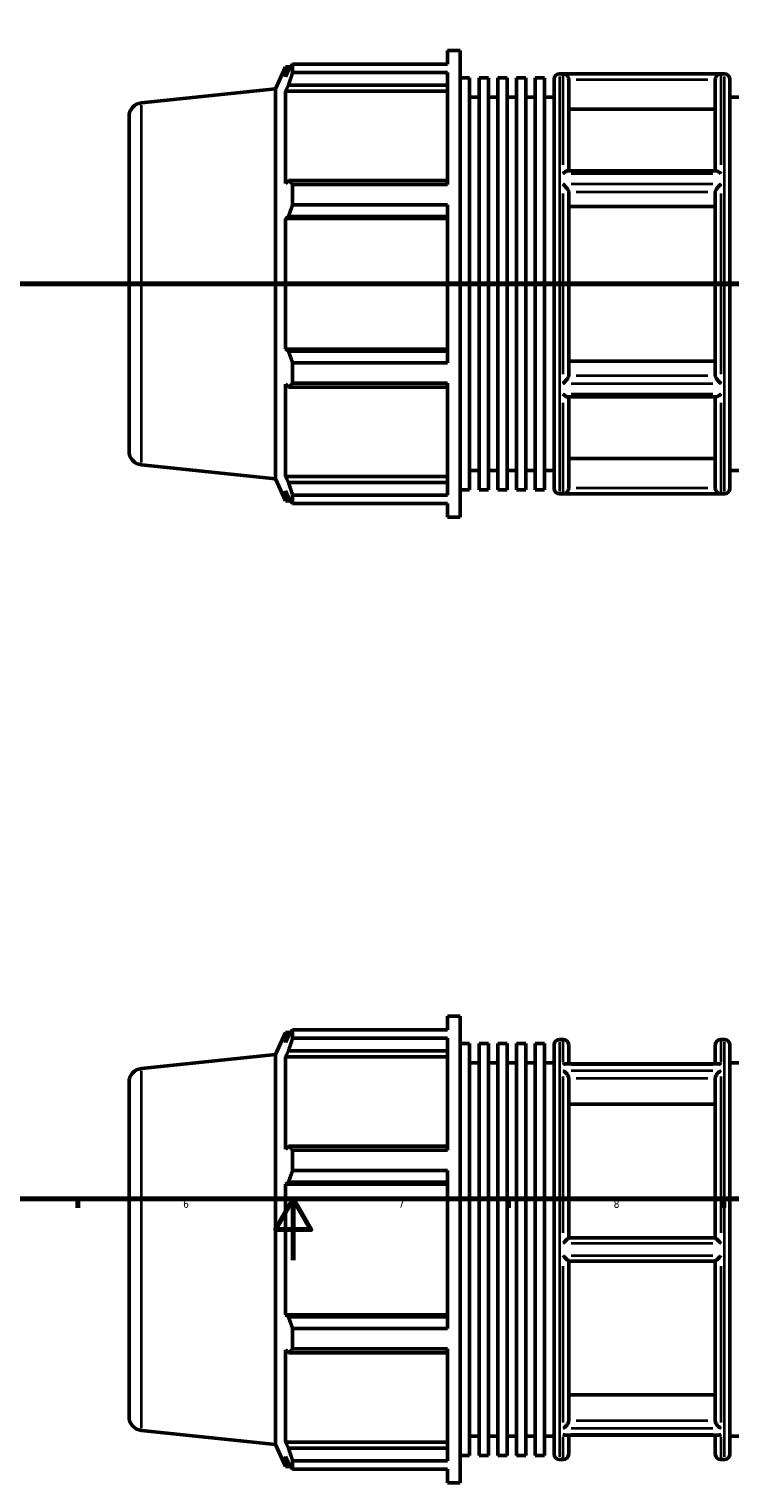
# Model space of a CAD drawing. Header units: millimetres. Extents: x -172 to 1405, y -72 to 983.
# Tile 3 of 7: x 334 to 563, y -72 to 401. Entities that reach past the tile are written whole.
import ezdxf

# ---------------------------------------------------------------- set-up
doc = ezdxf.new("R2010")
doc.units = ezdxf.units.MM
doc.linetypes.add('CHAIN', pattern=[0.7087, 0.4724, -0.0591, 0.1181, -0.0591])
for name, color, linetype, lineweight in [('Border (ISO)', 7, 'Continuous', 70), ('Section Line (ISO)', 7, 'CHAIN', 70), ('Visible (ISO)', 7, 'Continuous', 50), ('Visible Narrow (ISO)', 7, 'Continuous', 35)]:
    doc.layers.add(name, color=color, linetype=linetype, lineweight=lineweight)
doc.styles.add('Note Text (ISO)', font='tahoma.ttf')

# ---------------------------------------------------------------- blocks, each defined once
blk = doc.blocks.new('Borders Default Border')
at = {"layer": 'Border (ISO)'}
for p, q in [((350.42, 20), (350.42, 17.1)), ((490.58, 20), (490.58, 17.1)), ((560.67, 20), (560.67, 17.1))]:
    blk.add_line(p, q, dxfattribs=at)
at = {"layer": 'Border (ISO)', "flags": 128}
for points in [[(20, 20), (20, 574), (821, 574), (821, 20), (20, 20)], [(420.5, 0), (420.5, 20), (414.73, 10), (426.27, 10), (420.5, 20)]]:
    blk.add_lwpolyline(points, dxfattribs=at)
at = {"layer": 'Border (ISO)', "color": 232, "true_color": 0xca0064, "char_height": 2.5, "attachment_point": 7, "style": 'Note Text (ISO)'}
for s, insert in [('6', (384.66, 17.05)), ('7', (454.77, 17.1)), ('8', (524.81, 17.04))]:
    blk.add_mtext(s, dxfattribs=dict(at, insert=insert))
blk = doc.blocks.new('2dTransSection0')
at = {"layer": 'Section Line (ISO)', "linetype": 'CHAIN'}
blk.add_line((235.03, 317.93), (833.03, 317.93), dxfattribs=at)

msp = doc.modelspace()

# ---------------------------------------------------------------- linework, layer by layer
at = {"layer": 'Visible (ISO)'}
for p, q in [((470.691, 389.438), (470.691, 393.927)), ((470.691, 393.927), (474.866, 393.927)), ((474.866, 241.927), (474.866, 393.927)), ((414.746, 381.442), (417.936, 388.607)), ((417.936, 388.607), (417.936, 385.336)), ((417.936, 388.607), (419.714, 388.607)), ((420.304, 389.438), (470.691, 389.438)), ((420.304, 386.69), (420.304, 389.438)), ((418.951, 387.511), (417.936, 385.336)), ((470.691, 386.69), (420.304, 386.69)), ((470.691, 350.296), (470.691, 386.69)), ((474.866, 384.959), (477.919, 384.959)), ((477.919, 250.895), (477.919, 384.959)), ((480.973, 250.895), (480.973, 384.959)), ((480.973, 384.959), (484.027, 384.959)), ((484.027, 250.895), (484.027, 384.959)), ((487.08, 250.895), (487.08, 384.959)), ((487.08, 384.959), (490.134, 384.959)), ((490.134, 250.895), (490.134, 384.959)), ((493.188, 250.895), (493.188, 384.959)), ((493.188, 384.959), (496.242, 384.959)), ((496.242, 250.895), (496.242, 384.959)), ((499.295, 250.895), (499.295, 384.959)), ((499.295, 384.959), (502.349, 384.959)), ((502.349, 250.895), (502.349, 384.959)), ((505.403, 251.327), (505.403, 384.527)), ((507.203, 386.327), (560.86, 386.327)), ((510.174, 384.419), (510.174, 354.744)), ((557.888, 354.744), (557.888, 384.419)), ((562.66, 384.527), (562.66, 251.327)), ((371.061, 376.851), (414.746, 381.442)), ((414.746, 254.412), (414.746, 381.442)), ((417.936, 380.621), (418.951, 382.644)), ((470.691, 380.621), (417.936, 380.621)), ((417.936, 380.621), (417.936, 350.564)), ((418.951, 382.644), (470.691, 382.644)), ((477.919, 378.727), (480.973, 378.727)), ((484.027, 378.727), (487.08, 378.727)), ((490.134, 378.727), (493.188, 378.727)), ((496.242, 378.727), (499.295, 378.727)), ((502.349, 378.727), (505.403, 378.727)), ((562.66, 378.727), (565.714, 378.727)), ((557.888, 374.801), (510.174, 374.801)), ((367.031, 372.376), (367.031, 263.479)), ((418.951, 351.617), (417.936, 350.564)), ((470.691, 351.617), (418.951, 351.617)), ((420.304, 350.296), (470.691, 350.296)), ((420.304, 343.661), (420.304, 350.296)), ((558.168, 354.744), (509.894, 354.744)), ((510.174, 347.882), (510.174, 287.973)), ((557.888, 287.973), (557.888, 347.882)), ((470.691, 343.661), (420.304, 343.661)), ((470.691, 292.193), (470.691, 343.661)), ((557.888, 343.073), (510.174, 343.073)), ((417.936, 339.181), (418.951, 339.867)), ((470.691, 339.181), (417.936, 339.181)), ((417.936, 339.181), (417.936, 296.673)), ((418.951, 339.867), (470.691, 339.867)), ((470.691, 296.673), (417.936, 296.673)), ((418.951, 295.988), (417.936, 296.673)), ((470.691, 295.988), (418.951, 295.988)), ((420.304, 292.193), (470.691, 292.193)), ((420.304, 285.559), (420.304, 292.193)), ((510.174, 292.782), (557.888, 292.782)), ((417.936, 285.291), (417.936, 255.233)), ((417.936, 285.291), (418.951, 284.238)), ((418.951, 284.238), (470.691, 284.238)), ((470.691, 285.559), (420.304, 285.559)), ((470.691, 249.165), (470.691, 285.559)), ((558.168, 281.11), (509.894, 281.11)), ((510.174, 281.11), (510.174, 251.436)), ((557.888, 251.436), (557.888, 281.11)), ((510.174, 261.054), (557.888, 261.054)), ((371.061, 259.004), (414.746, 254.412)), ((477.919, 257.127), (480.973, 257.127)), ((484.027, 257.127), (487.08, 257.127)), ((490.134, 257.127), (493.188, 257.127)), ((496.242, 257.127), (499.295, 257.127)), ((502.349, 257.127), (505.403, 257.127)), ((562.66, 257.127), (565.714, 257.127)), ((414.746, 254.412), (417.936, 247.247)), ((470.691, 255.233), (417.936, 255.233)), ((418.951, 253.211), (417.936, 255.233)), ((470.691, 253.211), (418.951, 253.211)), ((474.866, 250.895), (477.919, 250.895)), ((480.973, 250.895), (484.027, 250.895)), ((487.08, 250.895), (490.134, 250.895)), ((493.188, 250.895), (496.242, 250.895)), ((499.295, 250.895), (502.349, 250.895)), ((417.936, 250.519), (417.936, 247.247)), ((417.936, 250.519), (418.951, 248.344)), ((417.936, 247.247), (419.714, 247.247)), ((420.304, 249.165), (470.691, 249.165)), ((420.304, 246.417), (420.304, 249.165)), ((470.691, 246.417), (420.304, 246.417)), ((470.691, 241.927), (470.691, 246.417)), ((507.203, 249.527), (560.86, 249.527)), ((470.691, 241.927), (474.866, 241.927)), ((470.691, 75.039), (470.691, 79.529)), ((470.691, 79.529), (474.866, 79.529)), ((474.866, -72.471), (474.866, 79.529)), ((414.746, 67.044), (417.936, 74.209)), ((417.936, 74.209), (417.936, 70.938)), ((417.936, 74.209), (419.714, 74.209)), ((418.951, 73.112), (417.936, 70.938)), ((420.304, 75.039), (470.691, 75.039)), ((420.304, 72.291), (420.304, 75.039)), ((470.691, 72.291), (420.304, 72.291)), ((470.691, 35.898), (470.691, 72.291)), ((507.203, 71.929), (508.374, 71.929)), ((559.688, 71.929), (560.86, 71.929)), ((371.061, 62.452), (414.746, 67.044)), ((414.746, -59.986), (414.746, 67.044)), ((417.936, 66.223), (418.951, 68.245)), ((418.951, 68.245), (470.691, 68.245)), ((474.866, 70.561), (477.919, 70.561)), ((477.919, -63.503), (477.919, 70.561)), ((480.973, -63.503), (480.973, 70.561)), ((480.973, 70.561), (484.027, 70.561)), ((484.027, -63.503), (484.027, 70.561)), ((487.08, -63.503), (487.08, 70.561)), ((487.08, 70.561), (490.134, 70.561)), ((490.134, -63.503), (490.134, 70.561)), ((493.188, -63.503), (493.188, 70.561)), ((493.188, 70.561), (496.242, 70.561)), ((496.242, -63.503), (496.242, 70.561)), ((499.295, -63.503), (499.295, 70.561)), ((499.295, 70.561), (502.349, 70.561)), ((502.349, -63.503), (502.349, 70.561)), ((505.403, -63.071), (505.403, 70.129)), ((510.174, 70.129), (510.174, 63.98)), ((557.888, 63.98), (557.888, 70.129)), ((562.66, 70.129), (562.66, -63.071)), ((417.936, 66.223), (417.936, 36.165)), ((470.691, 66.223), (417.936, 66.223)), ((477.919, 64.329), (480.973, 64.329)), ((484.027, 64.329), (487.08, 64.329)), ((490.134, 64.329), (493.188, 64.329)), ((496.242, 64.329), (499.295, 64.329)), ((502.349, 64.329), (505.403, 64.329)), ((558.846, 63.98), (509.217, 63.98)), ((562.66, 64.329), (565.714, 64.329)), ((367.031, 57.977), (367.031, -50.919)), ((510.174, 59.212), (510.174, 7.329)), ((557.888, 7.329), (557.888, 59.212)), ((557.888, 50.882), (510.174, 50.882)), ((418.951, 37.218), (417.936, 36.165)), ((470.691, 37.218), (418.951, 37.218)), ((420.304, 35.898), (470.691, 35.898)), ((420.304, 29.263), (420.304, 35.898)), ((470.691, 29.263), (420.304, 29.263)), ((470.691, -22.205), (470.691, 29.263)), ((417.936, 24.783), (418.951, 25.468)), ((417.936, 24.783), (417.936, -17.725)), ((470.691, 24.783), (417.936, 24.783)), ((418.951, 25.468), (470.691, 25.468)), ((557.89, 7.329), (510.172, 7.329)), ((510.172, -0.271), (557.89, -0.271)), ((510.174, -0.271), (510.174, -52.155)), ((557.888, -52.155), (557.888, -0.271)), ((418.951, -18.411), (417.936, -17.725)), ((470.691, -17.725), (417.936, -17.725)), ((470.691, -18.411), (418.951, -18.411)), ((420.304, -22.205), (470.691, -22.205)), ((420.304, -28.84), (420.304, -22.205)), ((417.936, -29.108), (417.936, -59.165)), ((417.936, -29.108), (418.951, -30.16)), ((418.951, -30.16), (470.691, -30.16)), ((470.691, -28.84), (420.304, -28.84)), ((470.691, -65.234), (470.691, -28.84)), ((510.174, -43.825), (557.888, -43.825)), ((371.061, -55.395), (414.746, -59.986)), ((414.746, -59.986), (417.936, -67.151)), ((470.691, -59.165), (417.936, -59.165)), ((418.951, -61.188), (417.936, -59.165)), ((470.691, -61.188), (418.951, -61.188)), ((477.919, -57.271), (480.973, -57.271)), ((484.027, -57.271), (487.08, -57.271)), ((490.134, -57.271), (493.188, -57.271)), ((496.242, -57.271), (499.295, -57.271)), ((502.349, -57.271), (505.403, -57.271)), ((558.846, -56.922), (509.217, -56.922)), ((510.174, -56.922), (510.174, -63.071)), ((557.888, -63.071), (557.888, -56.922)), ((562.66, -57.271), (565.714, -57.271)), ((417.936, -63.88), (417.936, -67.151)), ((417.936, -63.88), (418.951, -66.054)), ((420.304, -65.234), (470.691, -65.234)), ((420.304, -67.982), (420.304, -65.234)), ((474.866, -63.503), (477.919, -63.503)), ((480.973, -63.503), (484.027, -63.503)), ((487.08, -63.503), (490.134, -63.503)), ((493.188, -63.503), (496.242, -63.503)), ((499.295, -63.503), (502.349, -63.503)), ((507.203, -64.871), (508.374, -64.871)), ((559.688, -64.871), (560.86, -64.871)), ((417.936, -67.151), (419.714, -67.151)), ((470.691, -67.982), (420.304, -67.982)), ((470.691, -72.471), (470.691, -67.982)), ((470.691, -72.471), (474.866, -72.471))]:
    msp.add_line(p, q, dxfattribs=at)
for centre, radius, start, end in [((507.203, 384.527), 1.8, 90, 180), ((560.86, 384.527), 1.8, 0, 90), ((371.531, 372.376), 4.5, 96, 180), ((371.531, 263.479), 4.5, 180, 264), ((507.203, 251.327), 1.8, 180, 270), ((560.86, 251.327), 1.8, 270, 0), ((507.203, 70.129), 1.8, 90, 180), ((508.374, 70.129), 1.8, 0, 90), ((559.688, 70.129), 1.8, 90, 180), ((560.86, 70.129), 1.8, 0, 90), ((371.531, 57.977), 4.5, 96, 180), ((371.531, -50.919), 4.5, 180, 264), ((507.203, -63.071), 1.8, 180, 270), ((508.374, -63.071), 1.8, 270, 0), ((559.688, -63.071), 1.8, 180, 270), ((560.86, -63.071), 1.8, 270, 0)]:
    msp.add_arc(centre, radius, start, end, dxfattribs=at)
for points, weights in [([(418.951, 387.511), (419.6, 388.455), (420.304, 389.438)], [1.00310231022, 1.00195900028, 1]), ([(420.304, 386.69), (419.6, 384.625), (418.951, 382.644)], [1, 1.00195900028, 1.00310231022]), ([(418.951, 351.617), (419.6, 350.97), (420.304, 350.296)], [1.00310231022, 1.00195900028, 1]), ([(420.304, 343.661), (419.6, 341.725), (418.951, 339.867)], [1, 1.00195900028, 1.00310231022]), ([(418.951, 295.988), (419.6, 294.129), (420.304, 292.193)], [1.00310231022, 1.00195900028, 1]), ([(420.304, 285.559), (419.6, 284.885), (418.951, 284.238)], [1, 1.00195900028, 1.00310231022]), ([(418.951, 253.211), (419.6, 251.229), (420.304, 249.165)], [1.00310231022, 1.00195900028, 1]), ([(420.304, 246.417), (419.6, 247.4), (418.951, 248.344)], [1, 1.00195900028, 1.00310231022]), ([(418.951, 73.112), (419.6, 74.056), (420.304, 75.039)], [1.00310231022, 1.00195900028, 1]), ([(420.304, 72.291), (419.6, 70.227), (418.951, 68.245)], [1, 1.00195900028, 1.00310231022]), ([(418.951, 37.218), (419.6, 36.571), (420.304, 35.898)], [1.00310231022, 1.00195900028, 1]), ([(420.304, 29.263), (419.6, 27.327), (418.951, 25.468)], [1, 1.00195900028, 1.00310231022]), ([(418.951, -18.411), (419.6, -20.269), (420.304, -22.205)], [1.00310231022, 1.00195900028, 1]), ([(420.304, -28.84), (419.6, -29.514), (418.951, -30.16)], [1, 1.00195900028, 1.00310231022]), ([(418.951, -61.188), (419.6, -63.169), (420.304, -65.234)], [1.00310231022, 1.00195900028, 1]), ([(420.304, -67.982), (419.6, -66.998), (418.951, -66.054)], [1, 1.00195900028, 1.00310231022])]:
    msp.add_rational_spline(points, weights, degree=2, dxfattribs=at)
for points, knots in [([(510.172, 384.497), (510.165, 384.677), (510.13, 384.851), (510.017, 385.184), (509.937, 385.338), (509.723, 385.653), (509.578, 385.801), (509.262, 386.042), (509.088, 386.134), (508.736, 386.257), (508.557, 386.29), (508.377, 386.296), (508.376, 386.296), (508.374, 386.297)], [-0.33849899, -0.33849899, -0.33849899, -0.33849899, -0.28413757, -0.28413757, -0.22782873, -0.22782873, -0.15375834, -0.15375834, -0.07610445, -0.07610445, 0, 0, 0.00071813, 0.00071813, 0.00071813, 0.00071813]), ([(559.688, 386.297), (559.687, 386.296), (559.685, 386.296), (559.505, 386.29), (559.326, 386.257), (558.975, 386.134), (558.801, 386.042), (558.485, 385.801), (558.34, 385.653), (558.125, 385.338), (558.046, 385.184), (557.932, 384.851), (557.898, 384.677), (557.89, 384.497)], [-0.33624399, -0.33624399, -0.33624399, -0.33624399, -0.33553215, -0.33553215, -0.26009474, -0.26009474, -0.18312145, -0.18312145, -0.10970027, -0.10970027, -0.05388496, -0.05388496, 0, 0, 0, 0]), ([(508.374, 353.891), (508.376, 353.892), (508.378, 353.894), (508.629, 354.11), (508.881, 354.299), (509.31, 354.562), (509.494, 354.654), (509.743, 354.73), (509.824, 354.744), (509.894, 354.744)], [-0.37890913, -0.37890913, -0.37890913, -0.37890913, -0.37813799, -0.37813799, -0.27261634, -0.27261634, -0.18746567, -0.18746567, -0.14234062, -0.14234062, -0.14234062, -0.14234062]), ([(510.172, 347.921), (510.165, 348.005), (510.135, 348.107), (510.029, 348.351), (509.949, 348.495), (509.731, 348.837), (509.583, 349.039), (509.264, 349.432), (509.091, 349.626), (508.74, 349.993), (508.559, 350.168), (508.377, 350.331), (508.375, 350.332), (508.374, 350.333)], [-0.33859955, -0.33859955, -0.33859955, -0.33859955, -0.28795363, -0.28795363, -0.23010399, -0.23010399, -0.15398768, -0.15398768, -0.07699308, -0.07699308, 0, 0, 0.00060578, 0.00060578, 0.00060578, 0.00060578]), ([(559.688, 350.333), (559.687, 350.332), (559.686, 350.331), (559.504, 350.168), (559.323, 349.993), (558.971, 349.626), (558.798, 349.432), (558.48, 349.039), (558.331, 348.837), (558.113, 348.495), (558.033, 348.351), (557.928, 348.107), (557.897, 348.005), (557.89, 347.921)], [-0.3361685, -0.3361685, -0.3361685, -0.3361685, -0.33556815, -0.33556815, -0.25926437, -0.25926437, -0.18295908, -0.18295908, -0.10752422, -0.10752422, -0.0501925, -0.0501925, 0, 0, 0, 0]), ([(558.168, 354.744), (558.239, 354.744), (558.319, 354.73), (558.568, 354.654), (558.753, 354.562), (559.181, 354.299), (559.433, 354.11), (559.685, 353.894), (559.687, 353.892), (559.688, 353.891)], [-0.23818162, -0.23818162, -0.23818162, -0.23818162, -0.1926003, -0.1926003, -0.10658863, -0.10658863, 0, 0, 0.00077894, 0.00077894, 0.00077894, 0.00077894]), ([(508.374, 285.522), (508.375, 285.523), (508.377, 285.524), (508.559, 285.687), (508.74, 285.862), (509.091, 286.229), (509.264, 286.423), (509.583, 286.816), (509.731, 287.018), (509.949, 287.36), (510.029, 287.503), (510.135, 287.748), (510.165, 287.85), (510.172, 287.933)], [-0.3361685, -0.3361685, -0.3361685, -0.3361685, -0.33556815, -0.33556815, -0.25926437, -0.25926437, -0.18295908, -0.18295908, -0.10752422, -0.10752422, -0.0501925, -0.0501925, 0, 0, 0, 0]), ([(557.89, 287.933), (557.897, 287.85), (557.928, 287.748), (558.033, 287.503), (558.113, 287.36), (558.331, 287.018), (558.48, 286.816), (558.798, 286.423), (558.971, 286.229), (559.323, 285.862), (559.504, 285.687), (559.686, 285.524), (559.687, 285.523), (559.688, 285.522)], [-0.33859955, -0.33859955, -0.33859955, -0.33859955, -0.28795363, -0.28795363, -0.23010399, -0.23010399, -0.15398768, -0.15398768, -0.07699308, -0.07699308, 0, 0, 0.00060578, 0.00060578, 0.00060578, 0.00060578]), ([(509.894, 281.11), (509.824, 281.11), (509.743, 281.125), (509.494, 281.201), (509.31, 281.293), (508.881, 281.556), (508.629, 281.745), (508.378, 281.961), (508.376, 281.962), (508.374, 281.964)], [-0.23818162, -0.23818162, -0.23818162, -0.23818162, -0.1926003, -0.1926003, -0.10658863, -0.10658863, 0, 0, 0.00077894, 0.00077894, 0.00077894, 0.00077894]), ([(559.688, 281.964), (559.687, 281.962), (559.685, 281.961), (559.433, 281.745), (559.181, 281.556), (558.753, 281.293), (558.568, 281.201), (558.319, 281.125), (558.239, 281.11), (558.168, 281.11)], [-0.37890913, -0.37890913, -0.37890913, -0.37890913, -0.37813799, -0.37813799, -0.27261634, -0.27261634, -0.18746567, -0.18746567, -0.14234062, -0.14234062, -0.14234062, -0.14234062]), ([(508.374, 249.558), (508.376, 249.558), (508.377, 249.558), (508.557, 249.564), (508.736, 249.597), (509.088, 249.721), (509.262, 249.812), (509.578, 250.054), (509.723, 250.202), (509.937, 250.517), (510.017, 250.671), (510.13, 251.004), (510.165, 251.178), (510.172, 251.357)], [-0.33624399, -0.33624399, -0.33624399, -0.33624399, -0.33553215, -0.33553215, -0.26009474, -0.26009474, -0.18312145, -0.18312145, -0.10970027, -0.10970027, -0.05388496, -0.05388496, 0, 0, 0, 0]), ([(557.89, 251.357), (557.898, 251.178), (557.932, 251.004), (558.046, 250.671), (558.125, 250.517), (558.34, 250.202), (558.485, 250.054), (558.801, 249.812), (558.975, 249.721), (559.326, 249.597), (559.505, 249.564), (559.685, 249.558), (559.687, 249.558), (559.688, 249.558)], [-0.33849899, -0.33849899, -0.33849899, -0.33849899, -0.28413757, -0.28413757, -0.22782873, -0.22782873, -0.15375834, -0.15375834, -0.07610445, -0.07610445, 0, 0, 0.00071813, 0.00071813, 0.00071813, 0.00071813]), ([(508.374, 63.765), (508.375, 63.766), (508.377, 63.767), (508.559, 63.853), (508.74, 63.916), (509.018, 63.97), (509.119, 63.98), (509.217, 63.98)], [-0.3361685, -0.3361685, -0.3361685, -0.3361685, -0.33556815, -0.33556815, -0.25926437, -0.25926437, -0.21495347, -0.21495347, -0.21495347, -0.21495347]), ([(510.172, 59.28), (510.169, 59.354), (510.159, 59.43), (510.109, 59.683), (510.048, 59.86), (509.882, 60.218), (509.775, 60.397), (509.494, 60.791), (509.31, 60.997), (508.881, 61.394), (508.629, 61.575), (508.378, 61.709), (508.376, 61.71), (508.374, 61.711)], [-0.33856608, -0.33856608, -0.33856608, -0.33856608, -0.31255661, -0.31255661, -0.25485694, -0.25485694, -0.1926003, -0.1926003, -0.10658863, -0.10658863, 0, 0, 0.00077894, 0.00077894, 0.00077894, 0.00077894]), ([(559.688, 61.711), (559.687, 61.71), (559.685, 61.709), (559.433, 61.575), (559.181, 61.394), (558.753, 60.997), (558.568, 60.791), (558.288, 60.397), (558.181, 60.218), (558.015, 59.86), (557.953, 59.683), (557.904, 59.43), (557.894, 59.354), (557.89, 59.28)], [-0.37890913, -0.37890913, -0.37890913, -0.37890913, -0.37813799, -0.37813799, -0.27261634, -0.27261634, -0.18746567, -0.18746567, -0.12583223, -0.12583223, -0.06871014, -0.06871014, -0.04296103, -0.04296103, -0.04296103, -0.04296103]), ([(558.846, 63.98), (558.944, 63.98), (559.045, 63.97), (559.323, 63.916), (559.504, 63.853), (559.686, 63.767), (559.687, 63.766), (559.688, 63.765)], [-0.12170427, -0.12170427, -0.12170427, -0.12170427, -0.07699308, -0.07699308, 0, 0, 0.00060578, 0.00060578, 0.00060578, 0.00060578]), ([(508.374, 5.583), (508.376, 5.585), (508.377, 5.586), (508.557, 5.768), (508.736, 5.949), (509.088, 6.301), (509.262, 6.474), (509.578, 6.785), (509.723, 6.925), (509.937, 7.129), (510.017, 7.202), (510.13, 7.302), (510.165, 7.329), (510.172, 7.329)], [-0.33624399, -0.33624399, -0.33624399, -0.33624399, -0.33553215, -0.33553215, -0.26009474, -0.26009474, -0.18312145, -0.18312145, -0.10970027, -0.10970027, -0.05388496, -0.05388496, 0, 0, 0, 0]), ([(557.89, 7.329), (557.898, 7.329), (557.932, 7.302), (558.046, 7.202), (558.125, 7.129), (558.34, 6.925), (558.485, 6.785), (558.801, 6.474), (558.975, 6.301), (559.326, 5.949), (559.505, 5.768), (559.685, 5.586), (559.687, 5.585), (559.688, 5.583)], [-0.33849899, -0.33849899, -0.33849899, -0.33849899, -0.28413757, -0.28413757, -0.22782873, -0.22782873, -0.15375834, -0.15375834, -0.07610445, -0.07610445, 0, 0, 0.00071813, 0.00071813, 0.00071813, 0.00071813]), ([(510.172, -0.271), (510.165, -0.271), (510.13, -0.244), (510.017, -0.144), (509.937, -0.071), (509.723, 0.133), (509.578, 0.273), (509.262, 0.584), (509.088, 0.757), (508.736, 1.109), (508.557, 1.289), (508.377, 1.471), (508.376, 1.473), (508.374, 1.475)], [-0.33849899, -0.33849899, -0.33849899, -0.33849899, -0.28413757, -0.28413757, -0.22782873, -0.22782873, -0.15375834, -0.15375834, -0.07610445, -0.07610445, 0, 0, 0.00071813, 0.00071813, 0.00071813, 0.00071813]), ([(559.688, 1.475), (559.687, 1.473), (559.685, 1.471), (559.505, 1.289), (559.326, 1.109), (558.975, 0.757), (558.801, 0.584), (558.485, 0.273), (558.34, 0.133), (558.125, -0.071), (558.046, -0.144), (557.932, -0.244), (557.898, -0.271), (557.89, -0.271)], [-0.33624399, -0.33624399, -0.33624399, -0.33624399, -0.33553215, -0.33553215, -0.26009474, -0.26009474, -0.18312145, -0.18312145, -0.10970027, -0.10970027, -0.05388496, -0.05388496, 0, 0, 0, 0]), ([(508.374, -54.654), (508.376, -54.653), (508.378, -54.652), (508.629, -54.517), (508.881, -54.337), (509.31, -53.94), (509.494, -53.734), (509.775, -53.34), (509.882, -53.161), (510.048, -52.802), (510.109, -52.625), (510.159, -52.373), (510.169, -52.296), (510.172, -52.222)], [-0.37890913, -0.37890913, -0.37890913, -0.37890913, -0.37813799, -0.37813799, -0.27261634, -0.27261634, -0.18746567, -0.18746567, -0.12583223, -0.12583223, -0.06871014, -0.06871014, -0.04296103, -0.04296103, -0.04296103, -0.04296103]), ([(509.217, -56.922), (509.119, -56.922), (509.018, -56.912), (508.74, -56.858), (508.559, -56.796), (508.377, -56.709), (508.375, -56.708), (508.374, -56.708)], [-0.12170427, -0.12170427, -0.12170427, -0.12170427, -0.07699308, -0.07699308, 0, 0, 0.00060578, 0.00060578, 0.00060578, 0.00060578]), ([(557.89, -52.222), (557.894, -52.296), (557.904, -52.373), (557.953, -52.625), (558.015, -52.802), (558.181, -53.161), (558.288, -53.34), (558.568, -53.734), (558.753, -53.94), (559.181, -54.337), (559.433, -54.517), (559.685, -54.652), (559.687, -54.653), (559.688, -54.654)], [-0.33856608, -0.33856608, -0.33856608, -0.33856608, -0.31255661, -0.31255661, -0.25485694, -0.25485694, -0.1926003, -0.1926003, -0.10658863, -0.10658863, 0, 0, 0.00077894, 0.00077894, 0.00077894, 0.00077894]), ([(559.688, -56.708), (559.687, -56.708), (559.686, -56.709), (559.504, -56.796), (559.323, -56.858), (559.045, -56.912), (558.944, -56.922), (558.846, -56.922)], [-0.3361685, -0.3361685, -0.3361685, -0.3361685, -0.33556815, -0.33556815, -0.25926437, -0.25926437, -0.21495347, -0.21495347, -0.21495347, -0.21495347])]:
    msp.add_open_spline(points, degree=3, knots=knots, dxfattribs=at)
for points in [[(510.174, 384.419), (510.174, 384.445), (510.174, 384.471), (510.172, 384.497)], [(557.89, 384.497), (557.889, 384.471), (557.888, 384.445), (557.888, 384.419)], [(510.174, 347.882), (510.174, 347.895), (510.174, 347.908), (510.172, 347.921)], [(557.89, 347.921), (557.889, 347.908), (557.888, 347.895), (557.888, 347.882)], [(510.172, 287.933), (510.174, 287.947), (510.174, 287.96), (510.174, 287.973)], [(557.888, 287.973), (557.888, 287.96), (557.889, 287.947), (557.89, 287.933)], [(510.172, 251.357), (510.174, 251.384), (510.174, 251.41), (510.174, 251.436)], [(557.888, 251.436), (557.888, 251.41), (557.889, 251.384), (557.89, 251.357)], [(510.174, 59.212), (510.174, 59.234), (510.174, 59.257), (510.172, 59.28)], [(557.89, 59.28), (557.889, 59.257), (557.888, 59.234), (557.888, 59.212)], [(510.172, -52.222), (510.174, -52.199), (510.174, -52.177), (510.174, -52.155)], [(557.888, -52.155), (557.888, -52.177), (557.889, -52.199), (557.89, -52.222)]]:
    msp.add_open_spline(points, degree=3, dxfattribs=at)
at = {"layer": 'Visible Narrow (ISO)'}
for p, q in [((507.203, 385.485), (507.203, 250.369)), ((508.374, 356.718), (508.374, 386.112)), ((557.123, 386.297), (510.94, 386.297)), ((512.558, 384.497), (555.504, 384.497)), ((559.688, 386.112), (559.688, 356.718)), ((560.86, 250.369), (560.86, 385.485)), ((371.061, 259.729), (371.061, 376.125)), ((510.94, 353.891), (557.123, 353.891)), ((557.123, 350.333), (510.94, 350.333)), ((508.374, 288.533), (508.374, 347.322)), ((512.558, 347.921), (555.504, 347.921)), ((559.688, 347.322), (559.688, 288.533)), ((510.94, 285.522), (557.123, 285.522)), ((555.504, 287.933), (512.558, 287.933)), ((557.123, 281.964), (510.94, 281.964)), ((508.374, 249.743), (508.374, 279.137)), ((559.688, 279.137), (559.688, 249.743)), ((555.504, 251.357), (512.558, 251.357)), ((510.94, 249.558), (557.123, 249.558)), ((507.203, 71.087), (507.203, -64.029)), ((508.374, 64.547), (508.374, 71.908)), ((559.688, 71.908), (559.688, 64.547)), ((560.86, -64.029), (560.86, 71.087)), ((371.061, -54.669), (371.061, 61.727)), ((510.94, 63.765), (557.123, 63.765)), ((557.123, 61.711), (510.94, 61.711)), ((508.374, 8.953), (508.374, 59.866)), ((512.558, 59.28), (555.504, 59.28)), ((559.688, 59.866), (559.688, 8.953)), ((510.94, 5.583), (557.123, 5.583)), ((557.123, 1.475), (510.94, 1.475)), ((508.374, -52.808), (508.374, -1.896)), ((559.688, -1.896), (559.688, -52.808)), ((510.94, -54.654), (557.123, -54.654)), ((557.123, -56.708), (510.94, -56.708)), ((555.504, -52.222), (512.558, -52.222)), ((508.374, -64.85), (508.374, -57.489)), ((559.688, -57.489), (559.688, -64.85))]:
    msp.add_line(p, q, dxfattribs=at)

# ---------------------------------------------------------------- block references
msp.add_blockref('Borders Default Border', (0, 0))
at = {"layer": 'Section Line (ISO)'}
msp.add_blockref('2dTransSection0', (0, 0), dxfattribs=at)

doc.saveas('drawing.dxf')
